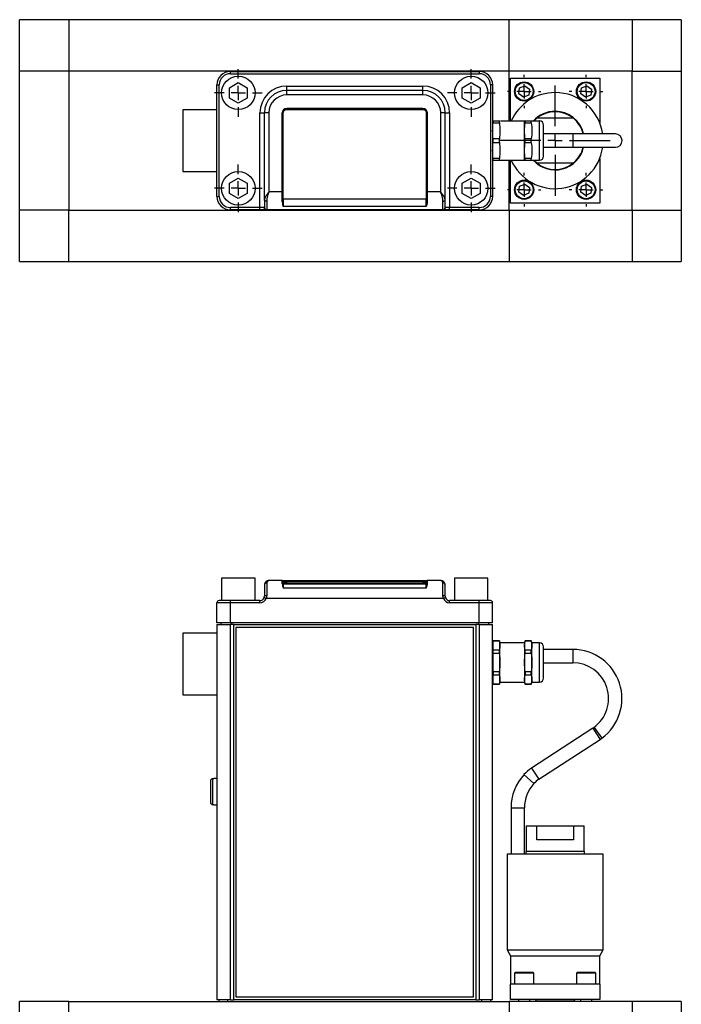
# Model space of a CAD drawing. Header units: inches. Extents: x 5.1 to 39.6, y 2.9 to 31.7.
# Tile 3 of 10: x 14.3 to 23.5, y 13.8 to 27.6. Entities that reach past the tile are written whole.
import ezdxf

# ---------------------------------------------------------------- set-up
doc = ezdxf.new("R2010")
doc.units = ezdxf.units.IN
doc.header["$LTSCALE"] = 4
doc.header["$MEASUREMENT"] = 0
doc.layers.add('1', color=7, linetype='Continuous')

# ---------------------------------------------------------------- blocks, each defined once
blk = doc.blocks.new('SW_CENTERMARKSYMBOL_0')
at = {"layer": '1', "color": 0}
for p, q in [((0, 0.2), (0, 0.334375)), ((-0.2, 0), (-0.334375, 0)), ((0, 0), (-0.1, 0)), ((0, 0), (0, 0.1)), ((0, 0), (0, -0.1)), ((0, 0), (0.1, 0)), ((0.2, 0), (0.334375, 0)), ((0, -0.2), (0, -0.334375))]:
    blk.add_line(p, q, dxfattribs=at)
blk = doc.blocks.new('SW_CENTERMARKSYMBOL_1')
at = {"layer": '1', "color": 0}
for p, q in [((0, 0.2), (0, 0.334375)), ((-0.2, 0), (-0.334375, 0)), ((0, 0), (-0.1, 0)), ((0, 0), (0, 0.1)), ((0, 0), (0, -0.1)), ((0, 0), (0.1, 0)), ((0.2, 0), (0.334375, 0)), ((0, -0.2), (0, -0.334375))]:
    blk.add_line(p, q, dxfattribs=at)
blk = doc.blocks.new('SW_CENTERMARKSYMBOL_2')
at = {"layer": '1', "color": 0}
for p, q in [((0, 0.2), (0, 0.334375)), ((-0.2, 0), (-0.334375, 0)), ((0, 0), (-0.1, 0)), ((0, 0), (0, 0.1)), ((0, 0), (0, -0.1)), ((0, 0), (0.1, 0)), ((0.2, 0), (0.334375, 0)), ((0, -0.2), (0, -0.334375))]:
    blk.add_line(p, q, dxfattribs=at)
blk = doc.blocks.new('SW_CENTERMARKSYMBOL_3')
at = {"layer": '1', "color": 0}
for p, q in [((0, 0.2), (0, 0.334375)), ((-0.2, 0), (-0.334375, 0)), ((0, 0), (-0.1, 0)), ((0, 0), (0, 0.1)), ((0, 0), (0, -0.1)), ((0, 0), (0.1, 0)), ((0.2, 0), (0.334375, 0)), ((0, -0.2), (0, -0.334375))]:
    blk.add_line(p, q, dxfattribs=at)
blk = doc.blocks.new('SW_CENTERMARKSYMBOL_4')
at = {"layer": '1', "color": 0}
for p, q in [((0, 0.2), (0, 0.773)), ((-0.2, 0), (-0.773, 0)), ((0, 0), (-0.1, 0)), ((0, 0), (0, 0.1)), ((0, 0), (0, -0.1)), ((0, 0), (0.1, 0)), ((0.2, 0), (0.773, 0)), ((0, -0.2), (0, -0.773))]:
    blk.add_line(p, q, dxfattribs=at)
blk = doc.blocks.new('SW_CENTERMARKSYMBOL_5')
at = {"layer": '1', "color": 0}
for p, q in [((0, 0.2), (0, 0.235)), ((-0.2, 0), (-0.235, 0)), ((0, 0), (-0.1, 0)), ((0, 0), (0, 0.1)), ((0, 0), (0, -0.1)), ((0, 0), (0.1, 0)), ((0.2, 0), (0.235, 0)), ((0, -0.2), (0, -0.235))]:
    blk.add_line(p, q, dxfattribs=at)
blk = doc.blocks.new('SW_CENTERMARKSYMBOL_6')
at = {"layer": '1', "color": 0}
for p, q in [((0, 0.2), (0, 0.235)), ((-0.2, 0), (-0.235, 0)), ((0, 0), (-0.1, 0)), ((0, 0), (0, 0.1)), ((0, 0), (0, -0.1)), ((0, 0), (0.1, 0)), ((0.2, 0), (0.235, 0)), ((0, -0.2), (0, -0.235))]:
    blk.add_line(p, q, dxfattribs=at)
blk = doc.blocks.new('SW_CENTERMARKSYMBOL_7')
at = {"layer": '1', "color": 0}
for p, q in [((0, 0.2), (0, 0.235)), ((-0.2, 0), (-0.235, 0)), ((0, 0), (-0.1, 0)), ((0, 0), (0, 0.1)), ((0, 0), (0, -0.1)), ((0, 0), (0.1, 0)), ((0.2, 0), (0.235, 0)), ((0, -0.2), (0, -0.235))]:
    blk.add_line(p, q, dxfattribs=at)
blk = doc.blocks.new('SW_CENTERMARKSYMBOL_8')
at = {"layer": '1', "color": 0}
for p, q in [((0, 0.2), (0, 0.235)), ((-0.2, 0), (-0.235, 0)), ((0, 0), (-0.1, 0)), ((0, 0), (0, 0.1)), ((0, 0), (0, -0.1)), ((0, 0), (0.1, 0)), ((0.2, 0), (0.235, 0)), ((0, -0.2), (0, -0.235))]:
    blk.add_line(p, q, dxfattribs=at)

msp = doc.modelspace()

# ---------------------------------------------------------------- linework, layer by layer
at = {"color": 7, "linetype": 'Continuous', "lineweight": 25}
for p, q in [((14.949, 27.574), (14.26, 27.574)), ((14.26, 26.856), (14.26, 27.574)), ((21.115, 27.574), (14.949, 27.574)), ((14.949, 27.574), (14.949, 26.856)), ((21.115, 26.856), (21.115, 27.574)), ((22.839, 27.573), (21.115, 27.573)), ((23.528, 27.573), (22.839, 27.573)), ((22.839, 27.573), (22.839, 27.077)), ((23.528, 27.573), (23.528, 26.855)), ((22.839, 27.077), (22.839, 26.855)), ((14.26, 26.856), (14.949, 26.856)), ((14.26, 24.906), (14.26, 26.856)), ((14.949, 26.856), (21.115, 26.856)), ((14.949, 26.856), (14.949, 24.906)), ((17.211, 26.818), (17.211, 26.849)), ((17.211, 26.849), (20.698, 26.849)), ((17.211, 26.818), (20.698, 26.818)), ((20.698, 26.849), (20.698, 26.818)), ((21.115, 26.155), (21.115, 26.856)), ((21.115, 26.856), (22.839, 26.856)), ((21.135, 26.155), (21.135, 26.756)), ((21.135, 26.756), (22.385, 26.756)), ((22.385, 26.756), (22.385, 26.13)), ((22.839, 26.855), (23.528, 26.855)), ((22.839, 24.905), (22.839, 26.855)), ((23.528, 26.855), (23.528, 24.905)), ((17.023, 26.661), (17.055, 26.661)), ((17.023, 25.1), (17.023, 26.661)), ((17.055, 25.1), (17.055, 26.661)), ((17.198, 26.621), (17.323, 26.693)), ((17.198, 26.477), (17.198, 26.621)), ((17.323, 26.693), (17.448, 26.621)), ((17.448, 26.621), (17.448, 26.477)), ((18.001, 26.583), (18.001, 26.645)), ((18.001, 26.645), (19.908, 26.645)), ((19.908, 26.583), (19.908, 26.645)), ((20.46, 26.621), (20.585, 26.693)), ((20.46, 26.477), (20.46, 26.621)), ((20.585, 26.693), (20.71, 26.621)), ((20.71, 26.621), (20.71, 26.477)), ((20.854, 26.661), (20.854, 25.1)), ((20.885, 26.661), (20.854, 26.661)), ((20.885, 26.661), (20.885, 25.1)), ((21.251, 26.537), (21.262, 26.618)), ((21.262, 26.618), (21.337, 26.649)), ((21.337, 26.649), (21.402, 26.6)), ((22.119, 26.537), (22.13, 26.618)), ((22.13, 26.618), (22.205, 26.649)), ((22.205, 26.649), (22.27, 26.6)), ((17.323, 26.405), (17.198, 26.477)), ((17.448, 26.477), (17.323, 26.405)), ((18.001, 26.52), (18.001, 26.583)), ((19.908, 26.583), (18.001, 26.583)), ((19.908, 26.52), (18.001, 26.52)), ((19.908, 26.52), (19.908, 26.583)), ((20.585, 26.405), (20.46, 26.477)), ((20.71, 26.477), (20.585, 26.405)), ((21.316, 26.488), (21.251, 26.537)), ((21.391, 26.519), (21.316, 26.488)), ((21.402, 26.6), (21.391, 26.519)), ((22.184, 26.488), (22.119, 26.537)), ((22.259, 26.519), (22.184, 26.488)), ((22.27, 26.6), (22.259, 26.519)), ((18.001, 26.333), (19.908, 26.333)), ((18.001, 26.318), (18.001, 26.333)), ((19.908, 26.333), (19.908, 26.318)), ((17.023, 26.314), (16.546, 26.314)), ((16.546, 26.314), (16.546, 25.448)), ((17.626, 24.944), (17.626, 26.27)), ((17.626, 26.27), (17.688, 26.27)), ((17.751, 26.27), (17.688, 26.27)), ((17.688, 25.05), (17.688, 26.27)), ((17.751, 26.27), (17.751, 25.163)), ((17.938, 25.163), (17.938, 26.27)), ((17.953, 25.059), (17.953, 26.271)), ((18.001, 26.318), (19.908, 26.318)), ((19.955, 26.271), (19.955, 25.059)), ((19.97, 26.27), (19.97, 25.163)), ((20.158, 25.163), (20.158, 26.27)), ((20.22, 26.27), (20.158, 26.27)), ((20.22, 25.05), (20.22, 26.27)), ((20.22, 26.27), (20.283, 26.27)), ((20.283, 26.27), (20.283, 24.944)), ((21.503, 26.193), (21.463, 26.155)), ((22.018, 26.193), (21.503, 26.193)), ((20.886, 26.155), (20.885, 26.155)), ((20.886, 25.607), (20.886, 26.154)), ((20.893, 26.155), (20.893, 26.13)), ((20.98, 26.155), (20.893, 26.155)), ((20.893, 26.13), (20.98, 26.13)), ((20.98, 26.13), (20.98, 26.155)), ((20.988, 26.155), (20.98, 26.155)), ((21.332, 26.155), (20.993, 26.155)), ((21.332, 25.607), (21.332, 26.154)), ((21.34, 26.155), (21.34, 26.13)), ((21.427, 26.155), (21.34, 26.155)), ((21.34, 26.13), (21.427, 26.13)), ((21.427, 26.13), (21.427, 26.155)), ((21.542, 26.155), (21.436, 26.155)), ((21.599, 25.663), (21.599, 26.099)), ((22.01, 25.974), (21.599, 25.974)), ((22.604, 25.974), (22.01, 25.974)), ((20.893, 25.856), (20.893, 25.906)), ((20.98, 25.906), (20.893, 25.906)), ((20.893, 25.856), (20.98, 25.856)), ((20.98, 25.856), (20.98, 25.906)), ((21.34, 25.856), (21.34, 25.906)), ((21.427, 25.906), (21.34, 25.906)), ((21.34, 25.856), (21.427, 25.856)), ((21.427, 25.856), (21.427, 25.906)), ((21.599, 25.787), (22.01, 25.787)), ((22.01, 25.787), (22.604, 25.787)), ((20.886, 25.607), (20.893, 25.607)), ((20.893, 25.607), (20.893, 25.631)), ((20.98, 25.631), (20.893, 25.631)), ((20.893, 25.607), (20.98, 25.607)), ((20.98, 25.607), (20.98, 25.631)), ((20.988, 25.607), (21.33, 25.607)), ((21.115, 24.906), (21.115, 25.607)), ((21.135, 25.006), (21.135, 25.607)), ((21.34, 25.607), (21.34, 25.631)), ((21.427, 25.631), (21.34, 25.631)), ((21.34, 25.607), (21.427, 25.607)), ((21.427, 25.607), (21.427, 25.631)), ((21.434, 25.607), (21.542, 25.607)), ((21.462, 25.607), (21.503, 25.568)), ((21.503, 25.568), (22.018, 25.568)), ((22.385, 25.631), (22.385, 25.006)), ((16.546, 25.448), (17.023, 25.448)), ((17.198, 25.285), (17.323, 25.357)), ((17.198, 25.141), (17.198, 25.285)), ((17.323, 25.357), (17.448, 25.285)), ((17.448, 25.285), (17.448, 25.141)), ((20.46, 25.285), (20.585, 25.357)), ((20.46, 25.141), (20.46, 25.285)), ((20.585, 25.357), (20.71, 25.285)), ((20.71, 25.285), (20.71, 25.141)), ((21.251, 25.161), (21.262, 25.242)), ((21.262, 25.242), (21.337, 25.273)), ((21.337, 25.273), (21.402, 25.224)), ((21.402, 25.224), (21.391, 25.143)), ((22.119, 25.161), (22.13, 25.242)), ((22.13, 25.242), (22.205, 25.273)), ((22.205, 25.273), (22.27, 25.224)), ((22.27, 25.224), (22.259, 25.143)), ((17.023, 25.1), (17.055, 25.1)), ((17.323, 25.069), (17.198, 25.141)), ((17.448, 25.141), (17.323, 25.069)), ((17.938, 25.163), (17.751, 25.163)), ((17.938, 25.024), (17.938, 25.163)), ((19.97, 25.163), (19.97, 25.024)), ((20.158, 25.163), (19.97, 25.163)), ((20.585, 25.069), (20.46, 25.141)), ((20.71, 25.141), (20.585, 25.069)), ((20.885, 25.1), (20.854, 25.1)), ((21.316, 25.112), (21.251, 25.161)), ((21.391, 25.143), (21.316, 25.112)), ((22.184, 25.112), (22.119, 25.161)), ((22.259, 25.143), (22.184, 25.112)), ((17.688, 25.05), (17.688, 24.947)), ((17.72, 25.034), (17.72, 24.916)), ((19.955, 25.059), (17.953, 25.059)), ((17.953, 25.059), (17.953, 24.96)), ((19.955, 24.96), (17.953, 24.96)), ((19.955, 24.96), (19.955, 25.059)), ((20.189, 24.916), (20.189, 25.034)), ((20.22, 24.947), (20.22, 25.05)), ((22.385, 25.006), (21.135, 25.006)), ((14.949, 24.906), (14.26, 24.906)), ((14.26, 24.188), (14.26, 24.906)), ((14.949, 24.906), (21.115, 24.906)), ((14.949, 24.188), (14.949, 24.906)), ((17.626, 24.944), (17.211, 24.944)), ((17.211, 24.913), (17.211, 24.944)), ((17.626, 24.913), (17.211, 24.913)), ((17.684, 24.944), (17.626, 24.944)), ((17.626, 24.913), (17.626, 24.944)), ((17.714, 24.913), (17.626, 24.913)), ((20.195, 24.913), (17.714, 24.913)), ((20.283, 24.913), (20.195, 24.913)), ((20.283, 24.944), (20.224, 24.944)), ((20.283, 24.913), (20.283, 24.944)), ((20.698, 24.944), (20.283, 24.944)), ((20.698, 24.913), (20.283, 24.913)), ((20.698, 24.913), (20.698, 24.944)), ((21.115, 24.906), (21.115, 24.684)), ((22.839, 24.905), (21.115, 24.905)), ((23.528, 24.905), (22.839, 24.905)), ((22.839, 24.905), (22.839, 24.187)), ((23.528, 24.905), (23.528, 24.187)), ((21.115, 24.684), (21.115, 24.188)), ((14.26, 24.188), (14.949, 24.188)), ((14.949, 24.188), (21.115, 24.188)), ((21.115, 24.188), (22.839, 24.188)), ((22.839, 24.187), (23.528, 24.187)), ((17.089, 19.754), (17.089, 19.442)), ((17.089, 19.754), (17.089, 19.442)), ((17.089, 19.754), (17.089, 19.442)), ((17.089, 19.754), (17.089, 19.442)), ((17.089, 19.754), (17.089, 19.442)), ((17.089, 19.754), (17.089, 19.442)), ((17.089, 19.754), (17.089, 19.442)), ((17.558, 19.754), (17.089, 19.754)), ((17.558, 19.442), (17.558, 19.754)), ((17.558, 19.442), (17.558, 19.754)), ((17.558, 19.442), (17.558, 19.754)), ((17.558, 19.442), (17.558, 19.754)), ((17.558, 19.442), (17.558, 19.754)), ((17.558, 19.442), (17.558, 19.754)), ((17.558, 19.442), (17.558, 19.754)), ((17.751, 19.722), (17.746, 19.72)), ((17.938, 19.722), (17.751, 19.722)), ((17.938, 19.679), (17.938, 19.722)), ((17.938, 19.722), (18.001, 19.722)), ((18.001, 19.707), (18.001, 19.722)), ((18.001, 19.722), (19.908, 19.722)), ((19.908, 19.707), (19.908, 19.722)), ((19.908, 19.722), (19.97, 19.722)), ((19.97, 19.722), (19.97, 19.679)), ((20.158, 19.722), (19.97, 19.722)), ((20.163, 19.72), (20.158, 19.722)), ((20.351, 19.754), (20.351, 19.442)), ((20.351, 19.754), (20.351, 19.442)), ((20.351, 19.754), (20.351, 19.442)), ((20.351, 19.754), (20.351, 19.442)), ((20.351, 19.754), (20.351, 19.442)), ((20.351, 19.754), (20.351, 19.442)), ((20.351, 19.754), (20.351, 19.442)), ((20.82, 19.754), (20.351, 19.754)), ((20.82, 19.442), (20.82, 19.754)), ((20.82, 19.442), (20.82, 19.754)), ((20.82, 19.442), (20.82, 19.754)), ((20.82, 19.442), (20.82, 19.754)), ((20.82, 19.442), (20.82, 19.754)), ((20.82, 19.442), (20.82, 19.754)), ((20.82, 19.442), (20.82, 19.754)), ((17.688, 19.659), (17.688, 19.504)), ((17.72, 19.686), (17.72, 19.509)), ((17.953, 19.67), (17.953, 19.691)), ((17.953, 19.67), (17.953, 19.617)), ((19.955, 19.67), (17.953, 19.67)), ((19.955, 19.617), (17.953, 19.617)), ((18.001, 19.692), (18.001, 19.707)), ((19.908, 19.707), (18.001, 19.707)), ((18.001, 19.692), (19.908, 19.692)), ((19.908, 19.707), (19.908, 19.692)), ((19.955, 19.691), (19.955, 19.67)), ((19.955, 19.617), (19.955, 19.67)), ((20.189, 19.509), (20.189, 19.686)), ((20.22, 19.504), (20.22, 19.659)), ((17.211, 19.442), (17.055, 19.442)), ((17.626, 19.442), (17.211, 19.442)), ((17.211, 19.411), (17.211, 19.442)), ((17.626, 19.411), (17.626, 19.442)), ((17.714, 19.472), (17.684, 19.483)), ((20.195, 19.472), (17.714, 19.472)), ((20.224, 19.483), (20.195, 19.472)), ((20.283, 19.411), (20.283, 19.442)), ((20.698, 19.442), (20.283, 19.442)), ((20.698, 19.411), (20.698, 19.442)), ((20.854, 19.442), (20.698, 19.442)), ((17.023, 19.129), (17.023, 19.411)), ((17.211, 19.411), (17.023, 19.411)), ((17.211, 19.129), (17.211, 19.411)), ((17.626, 19.411), (17.211, 19.411)), ((20.698, 19.411), (20.283, 19.411)), ((20.698, 19.129), (20.698, 19.411)), ((20.885, 19.411), (20.698, 19.411)), ((20.885, 19.129), (20.885, 19.411)), ((17.211, 19.129), (17.023, 19.129)), ((17.023, 19.105), (17.023, 13.855)), ((17.023, 19.105), (17.211, 19.105)), ((17.079, 19.129), (17.079, 19.105)), ((20.698, 19.129), (17.211, 19.129)), ((17.211, 13.855), (17.211, 19.105)), ((17.258, 19.105), (17.211, 19.105)), ((17.258, 13.855), (17.258, 19.105)), ((17.258, 19.105), (20.651, 19.105)), ((17.289, 19.065), (17.289, 13.895)), ((20.619, 19.065), (17.289, 19.065)), ((20.619, 13.895), (20.619, 19.065)), ((20.697, 19.105), (20.651, 19.105)), ((20.651, 19.105), (20.651, 13.855)), ((20.697, 19.105), (20.697, 13.855)), ((20.697, 19.105), (20.885, 19.105)), ((20.885, 19.129), (20.698, 19.129)), ((20.829, 19.129), (20.829, 19.105)), ((20.885, 13.855), (20.885, 19.105)), ((17.023, 18.988), (16.546, 18.988)), ((16.546, 18.988), (16.546, 18.122)), ((20.886, 18.849), (20.885, 18.849)), ((20.893, 18.878), (20.886, 18.849)), ((20.886, 18.849), (20.886, 18.301)), ((20.98, 18.878), (20.893, 18.878)), ((20.893, 18.877), (20.893, 18.878)), ((20.893, 18.877), (20.98, 18.877)), ((20.893, 18.705), (20.893, 18.748)), ((20.98, 18.748), (20.893, 18.748)), ((20.988, 18.849), (20.98, 18.878)), ((20.98, 18.877), (20.98, 18.878)), ((20.98, 18.705), (20.98, 18.748)), ((21.332, 18.849), (20.988, 18.849)), ((20.988, 18.301), (20.988, 18.849)), ((21.34, 18.878), (21.332, 18.849)), ((21.332, 18.849), (21.332, 18.301)), ((21.427, 18.878), (21.34, 18.878)), ((21.34, 18.877), (21.34, 18.878)), ((21.34, 18.877), (21.427, 18.877)), ((21.34, 18.705), (21.34, 18.748)), ((21.427, 18.748), (21.34, 18.748)), ((21.434, 18.849), (21.427, 18.878)), ((21.427, 18.877), (21.427, 18.878)), ((21.427, 18.705), (21.427, 18.748)), ((21.542, 18.849), (21.434, 18.849)), ((21.435, 18.301), (21.435, 18.849)), ((21.599, 18.357), (21.599, 18.793)), ((22.01, 18.759), (21.599, 18.759)), ((20.893, 18.705), (20.98, 18.705)), ((21.34, 18.705), (21.427, 18.705)), ((21.599, 18.571), (22.01, 18.571)), ((20.98, 18.445), (20.893, 18.445)), ((20.893, 18.445), (20.893, 18.402)), ((20.893, 18.402), (20.98, 18.402)), ((20.98, 18.402), (20.98, 18.445)), ((21.34, 18.445), (21.34, 18.402)), ((21.427, 18.445), (21.34, 18.445)), ((21.34, 18.402), (21.427, 18.402)), ((21.427, 18.402), (21.427, 18.445)), ((20.885, 18.301), (20.886, 18.301)), ((20.886, 18.301), (20.893, 18.271)), ((20.893, 18.271), (20.893, 18.272)), ((20.98, 18.272), (20.893, 18.272)), ((20.893, 18.271), (20.98, 18.271)), ((20.98, 18.271), (20.988, 18.301)), ((20.98, 18.271), (20.98, 18.272)), ((20.988, 18.301), (21.332, 18.301)), ((21.332, 18.301), (21.34, 18.271)), ((21.34, 18.271), (21.34, 18.272)), ((21.427, 18.272), (21.34, 18.272)), ((21.34, 18.271), (21.427, 18.271)), ((21.427, 18.271), (21.434, 18.301)), ((21.427, 18.271), (21.427, 18.272)), ((21.434, 18.301), (21.542, 18.301)), ((16.546, 18.122), (17.023, 18.122)), ((22.289, 17.656), (21.431, 17.097)), ((21.533, 16.94), (22.391, 17.499)), ((16.962, 16.948), (16.962, 16.586)), ((16.978, 16.948), (16.962, 16.948)), ((17.023, 16.95), (16.978, 16.95)), ((17.023, 16.95), (16.978, 16.95)), ((17.023, 16.95), (16.978, 16.95)), ((17.023, 16.95), (16.978, 16.95)), ((17.023, 16.95), (16.978, 16.95)), ((16.978, 16.95), (16.978, 16.948)), ((16.962, 16.586), (16.978, 16.586)), ((16.978, 16.586), (16.978, 16.584)), ((16.978, 16.584), (17.023, 16.584)), ((16.978, 16.584), (17.023, 16.584)), ((16.978, 16.584), (17.023, 16.584)), ((16.978, 16.584), (17.023, 16.584)), ((16.978, 16.584), (17.023, 16.584)), ((21.143, 16.541), (21.143, 15.891)), ((21.33, 15.891), (21.33, 16.541)), ((21.355, 16.291), (21.355, 15.931)), ((21.355, 16.291), (21.503, 16.291)), ((21.503, 16.091), (21.503, 16.291)), ((21.503, 16.291), (22.018, 16.291)), ((22.018, 16.291), (22.018, 16.091)), ((22.018, 16.291), (22.165, 16.291)), ((22.165, 15.931), (22.165, 16.291)), ((22.018, 16.091), (21.503, 16.091)), ((21.087, 15.891), (21.087, 14.551)), ((22.433, 15.891), (21.087, 15.891)), ((21.35, 15.931), (21.35, 15.891)), ((22.17, 15.931), (21.35, 15.931)), ((22.17, 15.891), (22.17, 15.931)), ((22.433, 14.551), (22.433, 15.891)), ((21.087, 14.551), (21.135, 14.468)), ((21.087, 14.551), (22.433, 14.551)), ((22.385, 14.468), (22.433, 14.551)), ((21.135, 14.468), (21.135, 14.071)), ((21.135, 14.468), (22.385, 14.468)), ((22.385, 14.071), (22.385, 14.468)), ((21.201, 14.235), (21.191, 14.225)), ((21.191, 14.225), (21.191, 14.071)), ((21.202, 14.225), (21.191, 14.225)), ((21.211, 14.235), (21.201, 14.235)), ((21.461, 14.225), (21.202, 14.225)), ((21.451, 14.235), (21.211, 14.235)), ((21.461, 14.225), (21.451, 14.235)), ((21.461, 14.071), (21.461, 14.225)), ((22.069, 14.235), (22.059, 14.225)), ((22.059, 14.225), (22.059, 14.071)), ((22.07, 14.225), (22.059, 14.225)), ((22.079, 14.235), (22.069, 14.235)), ((22.329, 14.225), (22.07, 14.225)), ((22.319, 14.235), (22.079, 14.235)), ((22.329, 14.225), (22.319, 14.235)), ((22.329, 14.071), (22.329, 14.225)), ((21.135, 13.856), (21.135, 14.071)), ((22.385, 14.071), (21.135, 14.071)), ((22.385, 14.071), (22.385, 13.856)), ((14.26, 11.062), (14.26, 13.83)), ((14.949, 13.83), (14.26, 13.83)), ((14.949, 13.83), (21.115, 13.83)), ((14.949, 11.062), (14.949, 13.83)), ((17.211, 13.855), (17.023, 13.855)), ((17.049, 13.855), (17.049, 13.83)), ((17.211, 13.855), (17.258, 13.855)), ((20.651, 13.855), (17.258, 13.855)), ((17.289, 13.895), (20.619, 13.895)), ((20.651, 13.855), (20.697, 13.855)), ((20.885, 13.855), (20.697, 13.855)), ((20.859, 13.83), (20.859, 13.855)), ((21.115, 13.83), (21.115, 13.643)), ((22.839, 13.83), (21.115, 13.83)), ((22.385, 13.856), (21.135, 13.856)), ((21.247, 13.856), (21.247, 13.83)), ((21.406, 13.83), (21.406, 13.856)), ((21.512, 13.838), (22.008, 13.838)), ((22.115, 13.856), (22.115, 13.83)), ((22.274, 13.83), (22.274, 13.856)), ((22.839, 13.83), (22.839, 11.249)), ((23.528, 13.83), (22.839, 13.83)), ((23.528, 13.83), (23.528, 11.062))]:
    msp.add_line(p, q, dxfattribs=at)
at = {"color": 8, "linetype": 'Continuous', "lineweight": 25}
for p, q in [((21.542, 25.881), (21.542, 26.155)), ((22.01, 25.974), (22.01, 25.881)), ((21.542, 25.607), (21.542, 25.881)), ((22.01, 25.881), (22.01, 25.787)), ((17.219, 19.129), (17.219, 19.105)), ((20.689, 19.129), (20.689, 19.105)), ((21.542, 18.301), (21.542, 18.849)), ((22.01, 18.759), (22.01, 18.571)), ((22.289, 17.656), (22.391, 17.499)), ((22.305, 17.667), (22.415, 17.516)), ((21.431, 17.097), (21.533, 16.94)), ((21.324, 17.007), (21.462, 16.88)), ((21.143, 16.541), (21.236, 16.541)), ((21.236, 16.541), (21.33, 16.541)), ((17.174, 13.83), (17.174, 13.855)), ((20.734, 13.83), (20.734, 13.855))]:
    msp.add_line(p, q, dxfattribs=at)
at = {"color": 7, "linetype": 'Continuous', "lineweight": 25, "flags": 128}
for points in [[(17.72, 25.034), (17.713, 25.034), (17.708, 25.035), (17.702, 25.037), (17.697, 25.039), (17.694, 25.041), (17.691, 25.044), (17.689, 25.047), (17.688, 25.05)], [(20.189, 25.034), (20.195, 25.034), (20.201, 25.035), (20.206, 25.037), (20.211, 25.039), (20.215, 25.041), (20.218, 25.044), (20.22, 25.047), (20.22, 25.05)]]:
    msp.add_lwpolyline(points, dxfattribs=at)
at = {"color": 7, "linetype": 'Continuous', "lineweight": 25}
for centre, radius in [((17.323, 26.549), 0.234), ((20.585, 26.549), 0.234), ((21.326, 26.569), 0.135), ((21.326, 26.569), 0.125), ((22.194, 26.569), 0.135), ((22.194, 26.569), 0.125), ((17.323, 25.213), 0.234), ((20.585, 25.213), 0.234), ((21.326, 25.193), 0.135), ((21.326, 25.193), 0.125), ((22.194, 25.193), 0.135), ((22.194, 25.193), 0.125)]:
    msp.add_circle(centre, radius, dxfattribs=at)
for centre, radius, start, end in [((17.211, 26.661), 0.188, 90, 180), ((17.211, 26.661), 0.156, 90, 180), ((20.698, 26.661), 0.188, 0, 90), ((20.698, 26.661), 0.156, 0, 90), ((18.001, 26.27), 0.375, 90, 180), ((19.908, 26.27), 0.375, 0, 90), ((18.001, 26.27), 0.313, 90, 180), ((18.001, 26.27), 0.25, 90, 180), ((19.908, 26.27), 0.313, 0, 90), ((19.908, 26.27), 0.25, 0, 90), ((21.76, 25.881), 0.673, 90, 155.9114), ((21.76, 25.881), 0.673, 8.0074, 90), ((18.001, 26.27), 0.0625, 90, 180), ((19.908, 26.27), 0.0625, 0, 90), ((17.95, 26.056), 0.215, 89.0014, 92.9983), ((19.959, 26.056), 0.215, 87.0017, 90.9986), ((21.76, 25.881), 0.41, 90, 137.936), ((21.76, 25.881), 0.405, 50.4982, 129.5018), ((21.76, 25.881), 0.41, 13.2181, 90), ((21.76, 25.881), 0.405, 13.3843, 50.4982), ((21.542, 26.099), 0.0566, 0, 90), ((22.604, 25.881), 0.0938, 270, 90), ((21.76, 25.881), 0.673, 204.0151, 351.9926), ((21.76, 25.881), 0.41, 221.916, 346.7819), ((21.76, 25.881), 0.405, 309.5018, 346.6157), ((21.542, 25.663), 0.0566, 270, 0), ((21.76, 25.881), 0.405, 230.4982, 309.5018), ((17.211, 25.1), 0.188, 180, 270), ((17.211, 25.1), 0.156, 180, 270), ((20.698, 25.1), 0.156, 270, 0), ((20.698, 25.1), 0.188, 270, 0), ((17.95, 24.844), 0.215, 89.0014, 92.9983), ((19.959, 24.844), 0.215, 87.0017, 90.9986), ((17.715, 24.943), 0.0303, 178.2259, 268.1086), ((17.719, 24.947), 0.0311, 180.3215, 270.3179), ((20.189, 24.947), 0.0311, 269.6821, 359.6785), ((20.194, 24.943), 0.0303, 271.8914, 1.7741), ((17.717, 19.657), 0.0293, 85.9403, 175.2623), ((17.953, 19.706), 0.015, 180.0044, 270.0044), ((17.953, 19.685), 0.015, 180.0044, 270.0044), ((19.955, 19.706), 0.015, 269.9956, 359.9956), ((19.955, 19.685), 0.015, 269.9956, 359.9956), ((20.191, 19.657), 0.0293, 4.7377, 94.0597), ((17.055, 19.411), 0.0312, 90, 180), ((17.626, 19.504), 0.0625, 270, 339.7164), ((17.626, 19.504), 0.0938, 270, 339.7164), ((17.712, 19.453), 0.0566, 82.2402, 114.6612), ((20.197, 19.453), 0.0566, 65.3388, 97.7598), ((20.283, 19.504), 0.0938, 200.2836, 270), ((20.283, 19.504), 0.0625, 200.2836, 270), ((20.854, 19.411), 0.0312, 0, 90), ((21.542, 18.793), 0.0566, 0, 90), ((22.01, 18.071), 0.687, 306.1072, 90), ((22.01, 18.071), 0.5, 306.1072, 90), ((21.542, 18.357), 0.0566, 270, 0), ((22.084, 17.97), 0.375, 303.0914, 306.1072), ((22.084, 17.97), 0.563, 303.0914, 306.1072), ((21.738, 16.626), 0.563, 123.0914, 137.3429), ((21.83, 16.541), 0.687, 137.3429, 180), ((21.83, 16.541), 0.5, 137.3429, 180), ((21.738, 16.626), 0.375, 123.0914, 137.3429), ((21.512, 13.873), 0.035, 208.0467, 270), ((22.008, 13.873), 0.035, 270, 331.9533)]:
    msp.add_arc(centre, radius, start, end, dxfattribs=at)
for points, knots in [([(17.953, 26.271), (17.953, 26.272), (17.953, 26.275), (17.954, 26.279), (17.955, 26.284), (17.957, 26.29), (17.961, 26.297), (17.967, 26.304), (17.974, 26.31), (17.982, 26.315), (17.989, 26.317), (17.995, 26.318), (17.999, 26.318), (18.001, 26.318)], [0, 0, 0, 0, 0.052724, 0.110317, 0.17279, 0.240209, 0.391671, 0.500059, 0.608677, 0.759895, 0.848825, 0.928832, 1, 1, 1, 1]), ([(19.908, 26.318), (19.909, 26.318), (19.912, 26.318), (19.916, 26.318), (19.921, 26.317), (19.927, 26.314), (19.935, 26.31), (19.942, 26.304), (19.947, 26.297), (19.952, 26.29), (19.954, 26.282), (19.955, 26.276), (19.955, 26.272), (19.955, 26.271)], [0, 0, 0, 0, 0.052575, 0.110116, 0.172628, 0.240176, 0.391367, 0.500012, 0.608373, 0.759862, 0.84864, 0.928656, 1, 1, 1, 1]), ([(21.434, 26.155), (21.434, 26.155), (21.433, 26.155), (21.429, 26.155), (21.427, 26.155)], [0, 0, 0, 0, 0.49568, 1, 1, 1, 1]), ([(21.332, 25.607), (21.333, 25.607), (21.333, 25.607), (21.338, 25.607), (21.34, 25.607)], [0, 0, 0, 0, 0.4956801, 1, 1, 1, 1]), ([(17.751, 25.163), (17.749, 25.161), (17.746, 25.156), (17.741, 25.15), (17.736, 25.144), (17.732, 25.138), (17.728, 25.133), (17.725, 25.128), (17.722, 25.124), (17.719, 25.12), (17.717, 25.117), (17.715, 25.114), (17.713, 25.111), (17.712, 25.109), (17.711, 25.107), (17.71, 25.106), (17.709, 25.105), (17.706, 25.099), (17.7, 25.09), (17.695, 25.079), (17.692, 25.07), (17.69, 25.064), (17.689, 25.057), (17.688, 25.053), (17.688, 25.05)], [0, 0, 0, 0, 0.057912, 0.11212, 0.1627, 0.209713, 0.253201, 0.293194, 0.329705, 0.362738, 0.392286, 0.418336, 0.440868, 0.459859, 0.475288, 0.487132, 0.495377, 0.500004, 0.623742, 0.750004, 0.789031, 0.874987, 0.923785, 1, 1, 1, 1]), ([(17.751, 25.163), (17.75, 25.161), (17.748, 25.155), (17.745, 25.144), (17.74, 25.129), (17.734, 25.113), (17.729, 25.097), (17.725, 25.081), (17.722, 25.067), (17.721, 25.054), (17.72, 25.044), (17.72, 25.037), (17.72, 25.034)], [0, 0, 0, 0, 0.0466269, 0.1250307, 0.2503318, 0.3852564, 0.5005784, 0.6302433, 0.7496505, 0.8357335, 0.9191088, 1, 1, 1, 1]), ([(20.189, 25.034), (20.189, 25.036), (20.189, 25.04), (20.189, 25.046), (20.188, 25.052), (20.187, 25.059), (20.186, 25.068), (20.183, 25.081), (20.179, 25.097), (20.174, 25.113), (20.169, 25.129), (20.164, 25.144), (20.16, 25.155), (20.158, 25.161), (20.158, 25.163)], [0, 0, 0, 0, 0.048249, 0.09736, 0.147387, 0.198376, 0.250374, 0.369755, 0.499438, 0.614734, 0.749676, 0.874973, 0.953382, 1, 1, 1, 1]), ([(20.22, 25.05), (20.22, 25.052), (20.22, 25.054), (20.22, 25.059), (20.219, 25.063), (20.218, 25.067), (20.216, 25.072), (20.213, 25.079), (20.208, 25.09), (20.203, 25.099), (20.199, 25.106), (20.196, 25.109), (20.192, 25.115), (20.187, 25.124), (20.179, 25.135), (20.169, 25.148), (20.162, 25.158), (20.158, 25.163)], [0, 0, 0, 0, 0.043021, 0.085354, 0.127115, 0.168401, 0.209291, 0.249847, 0.375257, 0.498984, 0.509887, 0.541333, 0.593071, 0.664807, 0.756377, 0.867915, 1, 1, 1, 1]), ([(17.938, 25.024), (17.938, 25.011), (17.94, 24.999), (17.946, 24.978), (17.95, 24.968), (17.953, 24.96)], [0, 0, 0, 0, 0.5, 0.5, 1, 1, 1, 1]), ([(19.97, 25.024), (19.97, 25.011), (19.968, 24.999), (19.963, 24.978), (19.959, 24.968), (19.955, 24.96)], [0, 0, 0, 0, 0.5, 0.5, 1, 1, 1, 1]), ([(17.72, 24.916), (17.72, 24.915), (17.719, 24.915), (17.719, 24.914), (17.718, 24.914), (17.717, 24.913), (17.716, 24.913), (17.714, 24.913), (17.714, 24.913)], [0, 0, 0, 0, 0.1689349, 0.3363599, 0.5027216, 0.6684752, 0.8340808, 1, 1, 1, 1]), ([(20.195, 24.913), (20.194, 24.913), (20.193, 24.913), (20.192, 24.913), (20.19, 24.914), (20.19, 24.914), (20.189, 24.915), (20.189, 24.915), (20.189, 24.916)], [0, 0, 0, 0, 0.165919, 0.331525, 0.497278, 0.66364, 0.831065, 1, 1, 1, 1]), ([(17.751, 19.722), (17.749, 19.722), (17.746, 19.722), (17.741, 19.721), (17.736, 19.72), (17.732, 19.719), (17.728, 19.718), (17.725, 19.716), (17.722, 19.715), (17.719, 19.713), (17.717, 19.712), (17.715, 19.711), (17.713, 19.709), (17.712, 19.708), (17.711, 19.707), (17.71, 19.707), (17.709, 19.706), (17.706, 19.703), (17.7, 19.697), (17.695, 19.689), (17.692, 19.681), (17.69, 19.675), (17.689, 19.667), (17.688, 19.662), (17.688, 19.659)], [0, 0, 0, 0, 0.057912, 0.11212, 0.1627, 0.209713, 0.253201, 0.293194, 0.329705, 0.362738, 0.392286, 0.418336, 0.440868, 0.459859, 0.475288, 0.487132, 0.495377, 0.500004, 0.623742, 0.750004, 0.789031, 0.874987, 0.923785, 1, 1, 1, 1]), ([(20.22, 19.659), (20.22, 19.661), (20.22, 19.664), (20.22, 19.669), (20.219, 19.673), (20.218, 19.678), (20.216, 19.682), (20.213, 19.689), (20.208, 19.697), (20.203, 19.703), (20.199, 19.707), (20.196, 19.709), (20.192, 19.712), (20.187, 19.715), (20.179, 19.718), (20.169, 19.721), (20.162, 19.722), (20.158, 19.722)], [0, 0, 0, 0, 0.043021, 0.085354, 0.127115, 0.168401, 0.209291, 0.249847, 0.375257, 0.498984, 0.509887, 0.541333, 0.593071, 0.664807, 0.756377, 0.867915, 1, 1, 1, 1]), ([(17.938, 19.679), (17.938, 19.671), (17.94, 19.661), (17.946, 19.64), (17.95, 19.629), (17.953, 19.617)], [0, 0, 0, 0, 0.5, 0.5, 1, 1, 1, 1]), ([(17.953, 19.691), (17.953, 19.691), (17.953, 19.691), (17.954, 19.691), (17.955, 19.691), (17.957, 19.691), (17.961, 19.691), (17.967, 19.691), (17.974, 19.691), (17.982, 19.691), (17.989, 19.691), (17.995, 19.692), (17.999, 19.692), (18.001, 19.692)], [0, 0, 0, 0, 0.052724, 0.110317, 0.17279, 0.240209, 0.391671, 0.500059, 0.608677, 0.759895, 0.848825, 0.928832, 1, 1, 1, 1]), ([(19.908, 19.692), (19.909, 19.692), (19.912, 19.692), (19.916, 19.692), (19.921, 19.691), (19.927, 19.691), (19.935, 19.691), (19.942, 19.691), (19.947, 19.691), (19.952, 19.691), (19.954, 19.691), (19.955, 19.691), (19.955, 19.691), (19.955, 19.691)], [0, 0, 0, 0, 0.052575, 0.110116, 0.172628, 0.240176, 0.391367, 0.500012, 0.608373, 0.759862, 0.84864, 0.928656, 1, 1, 1, 1]), ([(19.97, 19.679), (19.97, 19.671), (19.968, 19.661), (19.963, 19.64), (19.959, 19.629), (19.955, 19.617)], [0, 0, 0, 0, 0.5, 0.5, 1, 1, 1, 1]), ([(17.72, 19.509), (17.72, 19.507), (17.719, 19.503), (17.719, 19.496), (17.718, 19.49), (17.717, 19.484), (17.716, 19.478), (17.714, 19.474), (17.714, 19.472)], [0, 0, 0, 0, 0.1689349, 0.3363599, 0.5027216, 0.6684752, 0.8340808, 1, 1, 1, 1]), ([(20.195, 19.472), (20.194, 19.474), (20.193, 19.478), (20.192, 19.484), (20.19, 19.49), (20.19, 19.496), (20.189, 19.503), (20.189, 19.507), (20.189, 19.509)], [0, 0, 0, 0, 0.165919, 0.331525, 0.497278, 0.66364, 0.831065, 1, 1, 1, 1]), ([(16.962, 16.948), (16.958, 16.948), (16.954, 16.947), (16.947, 16.944), (16.943, 16.942), (16.935, 16.933), (16.932, 16.926), (16.932, 16.918)], [0, 0, 0, 0, 0.25, 0.25, 0.5, 0.5, 1, 1, 1, 1]), ([(16.962, 16.948), (16.958, 16.948), (16.954, 16.947), (16.947, 16.944), (16.943, 16.942), (16.935, 16.933), (16.932, 16.926), (16.932, 16.918)], [0, 0, 0, 0, 0.25, 0.25, 0.5, 0.5, 1, 1, 1, 1]), ([(16.962, 16.948), (16.958, 16.948), (16.954, 16.947), (16.947, 16.944), (16.943, 16.942), (16.935, 16.933), (16.932, 16.926), (16.932, 16.918)], [0, 0, 0, 0, 0.25, 0.25, 0.5, 0.5, 1, 1, 1, 1]), ([(16.962, 16.948), (16.958, 16.948), (16.954, 16.947), (16.947, 16.944), (16.943, 16.942), (16.935, 16.933), (16.932, 16.926), (16.932, 16.918)], [0, 0, 0, 0, 0.25, 0.25, 0.5, 0.5, 1, 1, 1, 1]), ([(16.962, 16.948), (16.958, 16.948), (16.954, 16.947), (16.947, 16.944), (16.943, 16.942), (16.935, 16.933), (16.932, 16.926), (16.932, 16.918)], [0, 0, 0, 0, 0.25, 0.25, 0.5, 0.5, 1, 1, 1, 1]), ([(16.932, 16.918), (16.932, 16.917), (16.932, 16.916), (16.932, 16.914), (16.932, 16.912), (16.932, 16.91), (16.932, 16.907), (16.932, 16.903), (16.932, 16.9), (16.932, 16.896), (16.932, 16.892), (16.932, 16.887), (16.932, 16.882), (16.932, 16.875), (16.932, 16.866), (16.932, 16.855), (16.932, 16.842), (16.932, 16.824), (16.932, 16.799), (16.932, 16.757), (16.932, 16.705), (16.932, 16.667), (16.932, 16.647), (16.932, 16.638), (16.932, 16.63), (16.932, 16.624), (16.932, 16.619), (16.932, 16.617), (16.932, 16.616)], [0, 0, 0, 0, 0.017943, 0.035886, 0.053829, 0.071771, 0.089714, 0.107657, 0.1256, 0.143543, 0.161486, 0.179429, 0.197371, 0.215314, 0.249544, 0.283775, 0.317828, 0.35219, 0.426513, 0.500835, 0.643207, 0.784757, 0.820631, 0.856505, 0.892378, 0.928252, 0.964126, 1, 1, 1, 1]), ([(16.932, 16.918), (16.932, 16.917), (16.932, 16.916), (16.932, 16.914), (16.932, 16.912), (16.932, 16.91), (16.932, 16.907), (16.932, 16.903), (16.932, 16.9), (16.932, 16.896), (16.932, 16.892), (16.932, 16.887), (16.932, 16.882), (16.932, 16.875), (16.932, 16.866), (16.932, 16.855), (16.932, 16.842), (16.932, 16.824), (16.932, 16.799), (16.932, 16.757), (16.932, 16.705), (16.932, 16.667), (16.932, 16.647), (16.932, 16.638), (16.932, 16.63), (16.932, 16.624), (16.932, 16.619), (16.932, 16.617), (16.932, 16.616)], [0, 0, 0, 0, 0.017943, 0.035886, 0.053829, 0.071771, 0.089714, 0.107657, 0.1256, 0.143543, 0.161486, 0.179429, 0.197371, 0.215314, 0.249544, 0.283775, 0.317828, 0.35219, 0.426513, 0.500835, 0.643207, 0.784757, 0.820631, 0.856505, 0.892378, 0.928252, 0.964126, 1, 1, 1, 1]), ([(16.932, 16.918), (16.932, 16.917), (16.932, 16.916), (16.932, 16.914), (16.932, 16.912), (16.932, 16.91), (16.932, 16.907), (16.932, 16.903), (16.932, 16.9), (16.932, 16.896), (16.932, 16.892), (16.932, 16.887), (16.932, 16.882), (16.932, 16.875), (16.932, 16.866), (16.932, 16.855), (16.932, 16.842), (16.932, 16.824), (16.932, 16.799), (16.932, 16.757), (16.932, 16.705), (16.932, 16.667), (16.932, 16.647), (16.932, 16.638), (16.932, 16.63), (16.932, 16.624), (16.932, 16.619), (16.932, 16.617), (16.932, 16.616)], [0, 0, 0, 0, 0.017943, 0.035886, 0.053829, 0.071771, 0.089714, 0.107657, 0.1256, 0.143543, 0.161486, 0.179429, 0.197371, 0.215314, 0.249544, 0.283775, 0.317828, 0.35219, 0.426513, 0.500835, 0.643207, 0.784757, 0.820631, 0.856505, 0.892378, 0.928252, 0.964126, 1, 1, 1, 1]), ([(16.932, 16.918), (16.932, 16.917), (16.932, 16.916), (16.932, 16.914), (16.932, 16.912), (16.932, 16.91), (16.932, 16.907), (16.932, 16.903), (16.932, 16.9), (16.932, 16.896), (16.932, 16.892), (16.932, 16.887), (16.932, 16.882), (16.932, 16.875), (16.932, 16.866), (16.932, 16.855), (16.932, 16.842), (16.932, 16.824), (16.932, 16.799), (16.932, 16.757), (16.932, 16.705), (16.932, 16.667), (16.932, 16.647), (16.932, 16.638), (16.932, 16.63), (16.932, 16.624), (16.932, 16.619), (16.932, 16.617), (16.932, 16.616)], [0, 0, 0, 0, 0.017943, 0.035886, 0.053829, 0.071771, 0.089714, 0.107657, 0.1256, 0.143543, 0.161486, 0.179429, 0.197371, 0.215314, 0.249544, 0.283775, 0.317828, 0.35219, 0.426513, 0.500835, 0.643207, 0.784757, 0.820631, 0.856505, 0.892378, 0.928252, 0.964126, 1, 1, 1, 1]), ([(16.932, 16.918), (16.932, 16.917), (16.932, 16.916), (16.932, 16.914), (16.932, 16.912), (16.932, 16.91), (16.932, 16.907), (16.932, 16.903), (16.932, 16.9), (16.932, 16.896), (16.932, 16.892), (16.932, 16.887), (16.932, 16.882), (16.932, 16.875), (16.932, 16.866), (16.932, 16.855), (16.932, 16.842), (16.932, 16.824), (16.932, 16.799), (16.932, 16.757), (16.932, 16.705), (16.932, 16.667), (16.932, 16.647), (16.932, 16.638), (16.932, 16.63), (16.932, 16.624), (16.932, 16.619), (16.932, 16.617), (16.932, 16.616)], [0, 0, 0, 0, 0.017943, 0.035886, 0.053829, 0.071771, 0.089714, 0.107657, 0.1256, 0.143543, 0.161486, 0.179429, 0.197371, 0.215314, 0.249544, 0.283775, 0.317828, 0.35219, 0.426513, 0.500835, 0.643207, 0.784757, 0.820631, 0.856505, 0.892378, 0.928252, 0.964126, 1, 1, 1, 1]), ([(16.932, 16.616), (16.932, 16.612), (16.933, 16.608), (16.936, 16.601), (16.938, 16.598), (16.946, 16.589), (16.954, 16.586), (16.962, 16.586)], [0, 0, 0, 0, 0.25, 0.25, 0.5, 0.5, 1, 1, 1, 1]), ([(16.932, 16.616), (16.932, 16.612), (16.933, 16.608), (16.936, 16.601), (16.938, 16.598), (16.946, 16.589), (16.954, 16.586), (16.962, 16.586)], [0, 0, 0, 0, 0.25, 0.25, 0.5, 0.5, 1, 1, 1, 1]), ([(16.932, 16.616), (16.932, 16.612), (16.933, 16.608), (16.936, 16.601), (16.938, 16.598), (16.946, 16.589), (16.954, 16.586), (16.962, 16.586)], [0, 0, 0, 0, 0.25, 0.25, 0.5, 0.5, 1, 1, 1, 1]), ([(16.932, 16.616), (16.932, 16.612), (16.933, 16.608), (16.936, 16.601), (16.938, 16.598), (16.946, 16.589), (16.954, 16.586), (16.962, 16.586)], [0, 0, 0, 0, 0.25, 0.25, 0.5, 0.5, 1, 1, 1, 1]), ([(16.932, 16.616), (16.932, 16.612), (16.933, 16.608), (16.936, 16.601), (16.938, 16.598), (16.946, 16.589), (16.954, 16.586), (16.962, 16.586)], [0, 0, 0, 0, 0.25, 0.25, 0.5, 0.5, 1, 1, 1, 1])]:
    msp.add_open_spline(points, degree=3, knots=knots, dxfattribs=at)
for points in [[(20.893, 26.155), (20.889, 26.155), (20.886, 26.155), (20.886, 26.155)], [(20.893, 25.906), (20.888, 25.943), (20.883, 26.018), (20.888, 26.093), (20.893, 26.13)], [(20.98, 26.13), (20.985, 26.093), (20.991, 26.018), (20.985, 25.943), (20.98, 25.906)], [(21.34, 26.155), (21.335, 26.155), (21.332, 26.155), (21.332, 26.155)], [(21.34, 25.906), (21.335, 25.943), (21.329, 26.018), (21.335, 26.093), (21.34, 26.13)], [(21.427, 26.13), (21.432, 26.093), (21.437, 26.018), (21.432, 25.943), (21.427, 25.906)], [(20.893, 25.631), (20.888, 25.669), (20.883, 25.744), (20.888, 25.819), (20.893, 25.856)], [(20.98, 25.856), (20.985, 25.819), (20.991, 25.744), (20.985, 25.669), (20.98, 25.631)], [(21.34, 25.631), (21.335, 25.669), (21.329, 25.744), (21.335, 25.819), (21.34, 25.856)], [(21.427, 25.856), (21.432, 25.819), (21.437, 25.744), (21.432, 25.669), (21.427, 25.631)], [(20.98, 25.607), (20.985, 25.607), (20.988, 25.607), (20.988, 25.607)], [(21.427, 25.607), (21.432, 25.607), (21.434, 25.607), (21.434, 25.607)], [(17.684, 24.944), (17.687, 24.944), (17.688, 24.945), (17.688, 24.947)], [(20.22, 24.947), (20.22, 24.945), (20.222, 24.944), (20.224, 24.944)], [(17.938, 19.706), (17.938, 19.706), (17.967, 19.707), (18.001, 19.707)], [(19.908, 19.707), (19.942, 19.707), (19.97, 19.706), (19.97, 19.706)], [(17.684, 19.483), (17.687, 19.49), (17.688, 19.497), (17.688, 19.504)], [(20.22, 19.504), (20.22, 19.497), (20.222, 19.49), (20.224, 19.483)], [(20.893, 18.748), (20.888, 18.769), (20.883, 18.812), (20.888, 18.856), (20.893, 18.877)], [(20.98, 18.877), (20.985, 18.856), (20.991, 18.812), (20.985, 18.769), (20.98, 18.748)], [(21.34, 18.748), (21.335, 18.769), (21.329, 18.812), (21.335, 18.856), (21.34, 18.877)], [(21.427, 18.877), (21.432, 18.856), (21.437, 18.812), (21.432, 18.769), (21.427, 18.748)], [(20.893, 18.445), (20.888, 18.488), (20.883, 18.575), (20.888, 18.661), (20.893, 18.705)], [(20.98, 18.705), (20.985, 18.661), (20.991, 18.575), (20.985, 18.488), (20.98, 18.445)], [(21.34, 18.445), (21.335, 18.488), (21.329, 18.575), (21.335, 18.661), (21.34, 18.705)], [(21.427, 18.705), (21.432, 18.661), (21.437, 18.575), (21.432, 18.488), (21.427, 18.445)], [(20.893, 18.272), (20.888, 18.294), (20.883, 18.337), (20.888, 18.381), (20.893, 18.402)], [(20.98, 18.402), (20.985, 18.381), (20.991, 18.337), (20.985, 18.294), (20.98, 18.272)], [(21.34, 18.272), (21.335, 18.294), (21.329, 18.337), (21.335, 18.381), (21.34, 18.402)], [(21.427, 18.402), (21.432, 18.381), (21.437, 18.337), (21.432, 18.294), (21.427, 18.272)]]:
    msp.add_open_spline(points, degree=3, dxfattribs=at)
at = {"color": 8, "linetype": 'Continuous', "lineweight": 25}
for points, knots in [([(17.746, 19.72), (17.74, 19.718), (17.726, 19.716), (17.722, 19.697), (17.72, 19.686)], [0, 0, 0, 0, 0.431691, 1, 1, 1, 1]), ([(20.189, 19.686), (20.187, 19.697), (20.183, 19.716), (20.169, 19.718), (20.163, 19.72)], [0, 0, 0, 0, 0.568309, 1, 1, 1, 1])]:
    msp.add_open_spline(points, degree=3, knots=knots, dxfattribs=at)

# ---------------------------------------------------------------- block references
at = {"layer": '1', "color": 7}
for name, p in [('SW_CENTERMARKSYMBOL_2', (17.323, 26.549)), ('SW_CENTERMARKSYMBOL_0', (20.585, 26.549)), ('SW_CENTERMARKSYMBOL_8', (21.326, 26.569)), ('SW_CENTERMARKSYMBOL_7', (22.194, 26.569)), ('SW_CENTERMARKSYMBOL_4', (21.76, 25.881)), ('SW_CENTERMARKSYMBOL_1', (17.323, 25.213)), ('SW_CENTERMARKSYMBOL_3', (20.585, 25.213)), ('SW_CENTERMARKSYMBOL_6', (21.326, 25.193)), ('SW_CENTERMARKSYMBOL_5', (22.194, 25.193))]:
    msp.add_blockref(name, p, dxfattribs=at)

doc.saveas('drawing.dxf')
